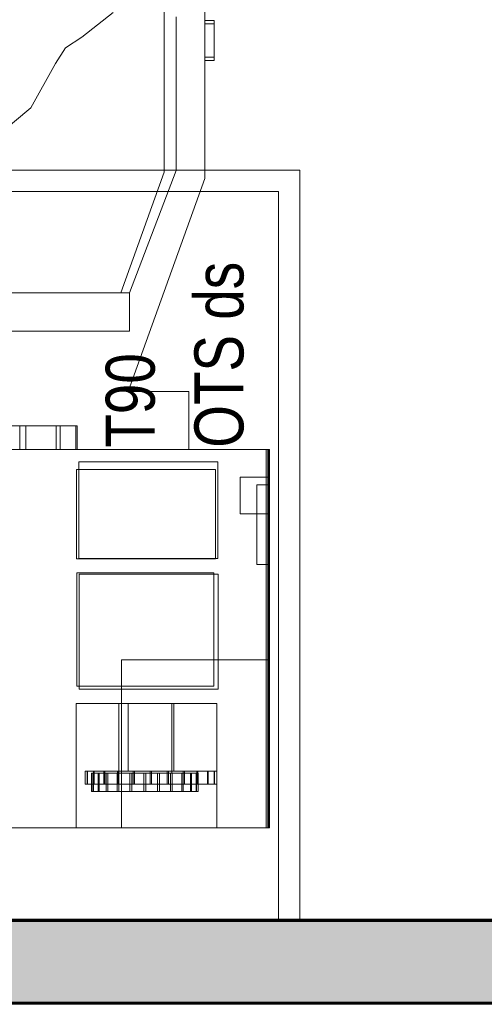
# Model space of a CAD drawing. Header units: metres. Extents: x 1314 to 1415, y -87 to -52.
# Tile 91 of 256: x 1328.44 to 1329.86, y -62.48 to -59.47. Entities that reach past the tile are written whole.
import ezdxf

# ---------------------------------------------------------------- set-up
doc = ezdxf.new("R2010")
doc.units = ezdxf.units.M
doc.header["$PDMODE"] = 65
doc.linetypes.add('AUSGEZOGEN', pattern=[0])
for name, color, linetype, lineweight in [('XR$2$Ansicht', 1, 'AUSGEZOGEN', 50), ('XR$2$Design', 4, 'AUSGEZOGEN', 13), ('XR$2$Möblierung', 4, 'AUSGEZOGEN', 13), ('XR$2$Wand', 1, 'AUSGEZOGEN', 50), ('XR$3$Maßlinie 1_50', 7, 'AUSGEZOGEN', 25), ('XR$3$Text 1_50', 3, 'AUSGEZOGEN', 18), ('XR$4$Muster', 4, 'AUSGEZOGEN', 13)]:
    doc.layers.add(name, color=color, linetype=linetype, lineweight=lineweight)
doc.styles.add('ARIAL', font='arial.ttf')
doc.dimstyles.new('DIMSTYLE_14', dxfattribs={"dimtxt": 0.175, "dimasz": 0.15, "dimexe": 0, "dimexo": 0, "dimgap": 0.0875, "dimtad": 2, "dimrnd": 0.005, "dimzin": 4, "dimdsep": 46, "dimtxsty": 'ARIAL', "dimblk1": 'ALL_ML_KREIS', "dimblk2": 'ALL_ML_KREIS', "dimsah": 1, "dimcen": 0, "dimclrd": 3, "dimclre": 3, "dimclrt": 3, "dimadec": 0, "dimazin": 0, "dimtfac": 1, "dimtdec": 0, "dimtix": 1, "dimtmove": 2, "dimatfit": 3, "dimfxl": 0, "dimtzin": 0, "dimlwd": 0, "dimlwe": 25, "dimarcsym": 0})
doc.dimstyles.new('DIMSTYLE_5', dxfattribs={"dimtxt": 0.125, "dimasz": 0.15, "dimexe": 0, "dimexo": 0, "dimgap": 0.0625, "dimtad": 2, "dimrnd": 0.005, "dimzin": 4, "dimdsep": 46, "dimtxsty": 'ARIAL', "dimblk1": 'ALL_ML_KREIS', "dimblk2": 'ALL_ML_KREIS', "dimsah": 1, "dimcen": 0, "dimclrd": 3, "dimclre": 3, "dimclrt": 3, "dimadec": 0, "dimazin": 0, "dimtfac": 1, "dimtdec": 0, "dimtix": 1, "dimtmove": 2, "dimatfit": 3, "dimfxl": 0, "dimtzin": 0, "dimlwd": 0, "dimlwe": 25, "dimarcsym": 0})
doc.dimstyles.new('DIMSTYLE_9', dxfattribs={"dimtxt": 0.125, "dimasz": 0.15, "dimexe": 0, "dimexo": 0, "dimgap": 0.0625, "dimtad": 2, "dimrnd": 0.005, "dimzin": 4, "dimdsep": 46, "dimtxsty": 'ARIAL', "dimblk1": 'ALL_ML_KREIS', "dimblk2": 'ALL_ML_KREIS', "dimsah": 1, "dimcen": 0, "dimclrd": 3, "dimclre": 3, "dimclrt": 3, "dimadec": 0, "dimazin": 0, "dimtfac": 1, "dimtdec": 0, "dimtix": 1, "dimtmove": 2, "dimatfit": 3, "dimfxl": 0, "dimtzin": 0, "dimlwd": 0, "dimlwe": 25, "dimarcsym": 0})

# ---------------------------------------------------------------- blocks, each defined once
blk = doc.blocks.new('COMPLEXOBJECT_1')
at = {"layer": 'XR$2$Möblierung', "color": 52, "linetype": 'AUSGEZOGEN', "lineweight": 13, "transparency": 33554687}
for p, q in [((1328.8774, -59.4369), (1328.8774, -59.9406)), ((1329.0013, -59.4298), (1329.0013, -59.9606)), ((1328.625, -59.5283), (1328.7216, -59.4527)), ((1328.9135, -59.4664), (1328.9135, -59.9357)), ((1329.0013, -59.5894), (1329.0013, -59.4776)), ((1329.0304, -59.4776), (1329.0013, -59.4776)), ((1329.0304, -59.5894), (1329.0304, -59.4776)), ((1329.0013, -59.4873), (1329.0013, -59.5991)), ((1329.0013, -59.4873), (1329.0304, -59.4873)), ((1329.0304, -59.4873), (1329.0304, -59.5991)), ((1328.5758, -59.5609), (1328.625, -59.5283)), ((1328.5454, -59.6087), (1328.5758, -59.5609)), ((1329.0013, -59.5894), (1329.0304, -59.5894)), ((1329.0013, -59.5991), (1329.0304, -59.5991)), ((1328.4696, -59.744), (1328.5454, -59.6087)), ((1328.3362, -59.8553), (1328.4696, -59.744)), ((1328.8774, -59.9406), (1328.745, -60.3094)), ((1329.0013, -59.9606), (1328.7672, -60.6113)), ((1328.9135, -59.9357), (1328.7711, -60.3094)), ((1328.0732, -60.3094), (1328.7711, -60.3094)), ((1328.745, -60.3094), (1328.2872, -60.3094)), ((1328.7711, -60.3094), (1328.745, -60.3094)), ((1328.7711, -60.3094), (1328.7711, -60.4268)), ((1328.7711, -60.4268), (1327.3807, -60.4268)), ((1328.7672, -60.6113), (1328.952, -60.6113)), ((1328.952, -60.6113), (1328.952, -60.7889)), ((1328.2803, -60.7163), (1328.4358, -60.7163)), ((1328.4546, -60.7163), (1328.3048, -60.7163)), ((1328.4358, -60.7889), (1328.4358, -60.7163)), ((1328.4358, -60.7163), (1328.5472, -60.7163)), ((1328.4546, -60.7889), (1328.4546, -60.7163)), ((1328.559, -60.7163), (1328.4546, -60.7163)), ((1328.5472, -60.7889), (1328.5472, -60.7163)), ((1328.5472, -60.7163), (1328.607, -60.7163)), ((1328.559, -60.7889), (1328.559, -60.7163)), ((1328.611, -60.7163), (1328.559, -60.7163)), ((1328.607, -60.7889), (1328.607, -60.7163)), ((1328.607, -60.7163), (1328.611, -60.7163)), ((1328.611, -60.7889), (1328.611, -60.7163)), ((1324.4309, -60.7889), (1328.5905, -60.7889)), ((1328.952, -60.7889), (1327.5306, -60.7889)), ((1328.4358, -60.7889), (1328.2803, -60.7889)), ((1328.3048, -60.7889), (1328.4546, -60.7889)), ((1328.5472, -60.7889), (1328.4358, -60.7889)), ((1328.4546, -60.7889), (1328.559, -60.7889)), ((1328.607, -60.7889), (1328.5472, -60.7889)), ((1328.559, -60.7889), (1328.611, -60.7889)), ((1328.5905, -60.7889), (1329.066, -60.7889)), ((1329.0594, -60.7889), (1328.5905, -60.7889)), ((1328.5905, -60.7889), (1328.952, -60.7889)), ((1328.611, -60.7889), (1328.607, -60.7889)), ((1328.952, -60.7889), (1329.0594, -60.7889)), ((1329.0777, -60.7889), (1329.0594, -60.7889)), ((1329.066, -60.7889), (1329.0834, -60.7889)), ((1329.0956, -60.7889), (1329.0777, -60.7889)), ((1329.0834, -60.7889), (1329.1004, -60.7889)), ((1329.1129, -60.7889), (1329.0956, -60.7889)), ((1329.1004, -60.7889), (1329.1169, -60.7889)), ((1329.1292, -60.7889), (1329.1129, -60.7889)), ((1329.1169, -60.7889), (1329.1325, -60.7889)), ((1329.1444, -60.7889), (1329.1292, -60.7889)), ((1329.1325, -60.7889), (1329.147, -60.7889)), ((1329.1582, -60.7889), (1329.1444, -60.7889)), ((1329.147, -60.7889), (1329.1601, -60.7889)), ((1329.1702, -60.7889), (1329.1582, -60.7889)), ((1329.1601, -60.7889), (1329.1716, -60.7889)), ((1329.1803, -60.7889), (1329.1702, -60.7889)), ((1329.1716, -60.7889), (1329.1812, -60.7889)), ((1329.1884, -60.7889), (1329.1803, -60.7889)), ((1329.1812, -60.7889), (1329.1889, -60.7889)), ((1329.1884, -61.9457), (1329.1884, -60.7889)), ((1329.1943, -60.7889), (1329.1884, -60.7889)), ((1329.1889, -61.9457), (1329.1889, -60.7889)), ((1329.1889, -60.7889), (1329.1945, -60.7889)), ((1329.1943, -61.9457), (1329.1943, -60.7889)), ((1329.1979, -60.7889), (1329.1943, -60.7889)), ((1329.1945, -61.9457), (1329.1945, -60.7889)), ((1329.1945, -60.7889), (1329.1979, -60.7889)), ((1329.1979, -61.9457), (1329.1979, -60.7889)), ((1329.1991, -60.7889), (1329.1979, -60.7889)), ((1329.1979, -61.9457), (1329.1979, -60.7889)), ((1329.1979, -60.7889), (1329.1991, -60.7889)), ((1329.1991, -61.9457), (1329.1991, -60.7889)), ((1328.6168, -60.8263), (1328.6168, -61.1224)), ((1329.0415, -60.8263), (1328.6168, -60.8263)), ((1329.0415, -61.1224), (1329.0415, -60.8263)), ((1328.6088, -61.1235), (1328.6088, -60.8497)), ((1328.6088, -60.8497), (1329.0335, -60.8497)), ((1329.0335, -60.8497), (1329.0335, -61.1235)), ((1329.1991, -60.8733), (1329.1096, -60.8733)), ((1329.1096, -60.8733), (1329.1096, -60.985)), ((1329.1991, -60.985), (1329.1991, -60.8733)), ((1329.1991, -60.8963), (1329.1599, -60.8963)), ((1329.1599, -61.1404), (1329.1599, -60.8963)), ((1329.1991, -61.1404), (1329.1991, -60.8963)), ((1329.1991, -60.985), (1329.1096, -60.985)), ((1329.1992, -61.0067), (1329.1992, -61.1475)), ((1329.1992, -61.037), (1329.1992, -61.0067)), ((1329.1992, -61.0368), (1329.1992, -61.0067)), ((1329.1992, -61.0067), (1329.1992, -61.0926)), ((1329.1992, -61.0067), (1329.1992, -61.0906)), ((1329.1992, -61.0076), (1329.1992, -61.0067)), ((1329.1992, -61.0067), (1329.1992, -61.0854)), ((1329.1992, -61.0067), (1329.1992, -61.0856)), ((1329.1992, -61.0067), (1329.1992, -61.056)), ((1329.1992, -61.0102), (1329.1992, -61.0076)), ((1329.1992, -61.0151), (1329.1992, -61.0102)), ((1329.1992, -61.023), (1329.1992, -61.0151)), ((1329.1992, -61.0334), (1329.1992, -61.023)), ((1329.1992, -61.0458), (1329.1992, -61.0334)), ((1329.1992, -61.0638), (1329.1992, -61.0352)), ((1329.1992, -61.0352), (1329.1992, -61.0361)), ((1329.1992, -61.0361), (1329.1992, -61.0388)), ((1329.1992, -61.0592), (1329.1992, -61.0368)), ((1329.1992, -61.0616), (1329.1992, -61.037)), ((1329.1992, -61.0388), (1329.1992, -61.0432)), ((1329.1992, -61.0432), (1329.1992, -61.0493)), ((1329.1992, -61.0567), (1329.1992, -61.0458)), ((1329.1992, -61.0493), (1329.1992, -61.0536)), ((1329.1992, -61.0536), (1329.1992, -61.0574)), ((1329.1992, -61.066), (1329.1992, -61.0567)), ((1329.1992, -61.0574), (1329.1992, -61.0603)), ((1329.1992, -61.1475), (1329.1992, -61.0589)), ((1329.1992, -61.0879), (1329.1992, -61.0592)), ((1329.1992, -61.0603), (1329.1992, -61.0619)), ((1329.1992, -61.09), (1329.1992, -61.0616)), ((1329.1992, -61.0619), (1329.1992, -61.0638)), ((1329.1992, -61.0737), (1329.1992, -61.066)), ((1329.1992, -61.0798), (1329.1992, -61.0737)), ((1329.1992, -61.0829), (1329.1992, -61.0798)), ((1329.1992, -61.0854), (1329.1992, -61.0829)), ((1329.1992, -61.0906), (1329.1992, -61.0854)), ((1329.1992, -61.1156), (1329.1992, -61.0879)), ((1329.1992, -61.1475), (1329.1992, -61.09)), ((1329.1992, -61.1475), (1329.1992, -61.0904)), ((1329.1992, -61.0904), (1329.1992, -61.0912)), ((1329.1992, -61.0906), (1329.1992, -61.1018)), ((1329.1992, -61.1027), (1329.1992, -61.0906)), ((1329.1992, -61.098), (1329.1992, -61.0906)), ((1329.1992, -61.1475), (1329.1992, -61.0906)), ((1329.1992, -61.0912), (1329.1992, -61.0937)), ((1329.1992, -61.0926), (1329.1992, -61.103)), ((1329.1992, -61.1029), (1329.1992, -61.0926)), ((1329.1992, -61.0937), (1329.1992, -61.0976)), ((1329.1992, -61.0976), (1329.1992, -61.1045)), ((1329.1992, -61.1067), (1329.1992, -61.098)), ((1329.1992, -61.1018), (1329.1992, -61.1144)), ((1329.1992, -61.1142), (1329.1992, -61.1027)), ((1329.1992, -61.1106), (1329.1992, -61.1029)), ((1329.1992, -61.103), (1329.1992, -61.1107)), ((1329.1992, -61.1045), (1329.1992, -61.1475)), ((1329.0335, -61.1235), (1328.6088, -61.1235)), ((1328.6168, -61.1224), (1329.0415, -61.1224)), ((1329.1992, -61.1475), (1329.1992, -61.1067)), ((1329.1992, -61.1155), (1329.1992, -61.1106)), ((1329.1992, -61.1107), (1329.1992, -61.1155)), ((1329.1992, -61.1246), (1329.1992, -61.1142)), ((1329.1992, -61.1144), (1329.1992, -61.1227)), ((1329.1992, -61.1155), (1329.1992, -61.1171)), ((1329.1992, -61.1171), (1329.1992, -61.1155)), ((1329.1992, -61.1475), (1329.1992, -61.1156)), ((1329.1992, -61.1227), (1329.1992, -61.1306)), ((1329.1992, -61.1336), (1329.1992, -61.1246)), ((1329.1992, -61.1306), (1329.1992, -61.1376)), ((1329.1992, -61.1406), (1329.1992, -61.1336)), ((1328.6099, -61.5124), (1328.6099, -61.1659)), ((1328.6099, -61.1659), (1329.029, -61.1659)), ((1329.029, -61.1659), (1329.029, -61.5124)), ((1329.1991, -61.1404), (1329.1599, -61.1404)), ((1329.1992, -61.1376), (1329.1992, -61.1428)), ((1329.1992, -61.1452), (1329.1992, -61.1406)), ((1329.1992, -61.1428), (1329.1992, -61.1464)), ((1329.1992, -61.1488), (1329.1992, -61.1452)), ((1329.1992, -61.1464), (1329.1992, -61.1485)), ((1329.1992, -61.1485), (1329.1992, -61.1499)), ((1329.1992, -61.1499), (1329.1992, -61.1488)), ((1328.6174, -61.1699), (1328.6174, -61.5219)), ((1329.042, -61.1699), (1328.6174, -61.1699)), ((1329.042, -61.5219), (1329.042, -61.1699)), ((1329.1992, -61.2159), (1329.1992, -61.2152)), ((1329.1992, -61.2152), (1329.1992, -61.2159)), ((1329.1992, -61.2156), (1329.1992, -61.2152)), ((1329.1992, -61.2152), (1329.1992, -61.216)), ((1329.1992, -61.2156), (1329.1992, -61.2152)), ((1329.1992, -61.2152), (1329.1992, -61.2159)), ((1329.1992, -61.2166), (1329.1992, -61.2156)), ((1329.1992, -61.2167), (1329.1992, -61.2156)), ((1329.1992, -61.2178), (1329.1992, -61.2159)), ((1329.1992, -61.2159), (1329.1992, -61.2178)), ((1329.1992, -61.2159), (1329.1992, -61.2178)), ((1329.1992, -61.216), (1329.1992, -61.2182)), ((1329.1992, -61.217), (1329.1992, -61.2165)), ((1329.1992, -61.2165), (1329.1992, -61.2923)), ((1329.1992, -61.2165), (1329.1992, -61.2352)), ((1329.1992, -61.2451), (1329.1992, -61.2165)), ((1329.1992, -61.2165), (1329.1992, -61.2452)), ((1329.1992, -61.2183), (1329.1992, -61.2166)), ((1329.1992, -61.2185), (1329.1992, -61.2167)), ((1329.1992, -61.2184), (1329.1992, -61.217)), ((1329.1992, -61.221), (1329.1992, -61.2178)), ((1329.1992, -61.2178), (1329.1992, -61.2211)), ((1329.1992, -61.2178), (1329.1992, -61.2209)), ((1329.1992, -61.2182), (1329.1992, -61.2217)), ((1329.1992, -61.2206), (1329.1992, -61.2183)), ((1329.1992, -61.2211), (1329.1992, -61.2184)), ((1329.1992, -61.221), (1329.1992, -61.2185)), ((1329.1992, -61.2237), (1329.1992, -61.2206)), ((1329.1992, -61.2209), (1329.1992, -61.2253)), ((1329.1992, -61.2254), (1329.1992, -61.221)), ((1329.1992, -61.2243), (1329.1992, -61.221)), ((1329.1992, -61.2253), (1329.1992, -61.2211)), ((1329.1992, -61.2211), (1329.1992, -61.2256)), ((1329.1992, -61.2217), (1329.1992, -61.2264)), ((1329.1992, -61.2276), (1329.1992, -61.2237)), ((1329.1992, -61.2284), (1329.1992, -61.2243)), ((1329.1992, -61.2309), (1329.1992, -61.2253)), ((1329.1992, -61.2253), (1329.1992, -61.2309)), ((1329.1992, -61.231), (1329.1992, -61.2254)), ((1329.1992, -61.2256), (1329.1992, -61.2313)), ((1329.1992, -61.2264), (1329.1992, -61.2317)), ((1329.1992, -61.2323), (1329.1992, -61.2276)), ((1329.1992, -61.2332), (1329.1992, -61.2284)), ((1329.1992, -61.2298), (1329.1992, -61.2294)), ((1329.1992, -61.2294), (1329.1992, -61.2299)), ((1329.1992, -61.2311), (1329.1992, -61.2298)), ((1329.1992, -61.2299), (1329.1992, -61.2317)), ((1329.1992, -61.2376), (1329.1992, -61.2309)), ((1329.1992, -61.2309), (1329.1992, -61.2376)), ((1329.1992, -61.2376), (1329.1992, -61.231)), ((1329.1992, -61.233), (1329.1992, -61.2311)), ((1329.1992, -61.2313), (1329.1992, -61.238)), ((1329.1992, -61.2317), (1329.1992, -61.2347)), ((1329.1992, -61.2317), (1329.1992, -61.2374)), ((1329.1992, -61.2472), (1329.1992, -61.2318)), ((1329.1992, -61.2318), (1329.1992, -61.2323)), ((1329.1992, -61.2323), (1329.1992, -61.2338)), ((1329.1992, -61.2378), (1329.1992, -61.2323)), ((1329.1992, -61.2332), (1329.1992, -61.2328)), ((1329.1992, -61.2328), (1329.1992, -61.2331)), ((1329.1992, -61.2333), (1329.1992, -61.233)), ((1329.1992, -61.233), (1329.1992, -61.2333)), ((1329.1992, -61.2353), (1329.1992, -61.233)), ((1329.1992, -61.2331), (1329.1992, -61.2342)), ((1329.1992, -61.2344), (1329.1992, -61.2332)), ((1329.1992, -61.2388), (1329.1992, -61.2332)), ((1329.1992, -61.2342), (1329.1992, -61.2333)), ((1329.1992, -61.2333), (1329.1992, -61.2342)), ((1329.1992, -61.2338), (1329.1992, -61.2362)), ((1329.1992, -61.2358), (1329.1992, -61.2342)), ((1329.1992, -61.2342), (1329.1992, -61.2358)), ((1329.1992, -61.2342), (1329.1992, -61.236)), ((1329.1992, -61.2364), (1329.1992, -61.2344)), ((1329.1992, -61.2347), (1329.1992, -61.2391)), ((1329.1992, -61.2352), (1329.1992, -61.2923)), ((1329.1992, -61.237), (1329.1992, -61.2353)), ((1329.1992, -61.238), (1329.1992, -61.2358)), ((1329.1992, -61.2358), (1329.1992, -61.2379)), ((1329.1992, -61.236), (1329.1992, -61.2384)), ((1329.1992, -61.2362), (1329.1992, -61.2394)), ((1329.1992, -61.2392), (1329.1992, -61.2364)), ((1329.1992, -61.2386), (1329.1992, -61.237)), ((1329.1992, -61.2374), (1329.1992, -61.2417)), ((1329.1992, -61.2434), (1329.1992, -61.2376)), ((1329.1992, -61.2452), (1329.1992, -61.2376)), ((1329.1992, -61.2376), (1329.1992, -61.2454)), ((1329.1992, -61.2391), (1329.1992, -61.2378)), ((1329.1992, -61.2379), (1329.1992, -61.2407)), ((1329.1992, -61.238), (1329.1992, -61.2457)), ((1329.1992, -61.2409), (1329.1992, -61.238)), ((1329.1992, -61.2384), (1329.1992, -61.2434)), ((1329.1992, -61.24), (1329.1992, -61.2386)), ((1329.1992, -61.2434), (1329.1992, -61.2388)), ((1329.1992, -61.2419), (1329.1992, -61.2392)), ((1329.1992, -61.2394), (1329.1992, -61.2418)), ((1329.1992, -61.2413), (1329.1992, -61.24)), ((1329.1992, -61.2407), (1329.1992, -61.2443)), ((1329.1992, -61.2446), (1329.1992, -61.2409)), ((1329.1992, -61.2447), (1329.1992, -61.2413)), ((1329.1992, -61.2417), (1329.1992, -61.2455)), ((1329.1992, -61.2418), (1329.1992, -61.2438)), ((1329.1992, -61.2453), (1329.1992, -61.2419)), ((1329.1992, -61.2485), (1329.1992, -61.2434)), ((1329.1992, -61.2438), (1329.1992, -61.2454)), ((1329.1992, -61.2443), (1329.1992, -61.2486)), ((1329.1992, -61.2492), (1329.1992, -61.2446)), ((1329.1992, -61.248), (1329.1992, -61.2447)), ((1329.1992, -61.2923), (1329.1992, -61.2451)), ((1329.1992, -61.2539), (1329.1992, -61.2452)), ((1329.1992, -61.2541), (1329.1992, -61.2453)), ((1329.1992, -61.2454), (1329.1992, -61.2462)), ((1329.1992, -61.2454), (1329.1992, -61.2542)), ((1329.1992, -61.2455), (1329.1992, -61.249)), ((1329.1992, -61.2457), (1329.1992, -61.2545)), ((1329.1992, -61.2462), (1329.1992, -61.2472)), ((1329.1992, -61.2518), (1329.1992, -61.248)), ((1329.1992, -61.2526), (1329.1992, -61.2485)), ((1329.1992, -61.2486), (1329.1992, -61.2535)), ((1329.1992, -61.249), (1329.1992, -61.252)), ((1329.1992, -61.2546), (1329.1992, -61.2492)), ((1329.1992, -61.2564), (1329.1992, -61.2518)), ((1329.1992, -61.252), (1329.1992, -61.2548)), ((1329.1992, -61.2559), (1329.1992, -61.2526)), ((1329.1992, -61.2535), (1329.1992, -61.2594)), ((1329.1992, -61.2602), (1329.1992, -61.2539)), ((1329.1992, -61.2647), (1329.1992, -61.2541)), ((1329.1992, -61.2542), (1329.1992, -61.261)), ((1329.1992, -61.2545), (1329.1992, -61.2608)), ((1329.1992, -61.2599), (1329.1992, -61.2546)), ((1329.1992, -61.2548), (1329.1992, -61.2572)), ((1329.1992, -61.2575), (1329.1992, -61.2559)), ((1329.1992, -61.2618), (1329.1992, -61.2564)), ((1329.1992, -61.2572), (1329.1992, -61.2594)), ((1329.1992, -61.2589), (1329.1992, -61.2575)), ((1329.1992, -61.2617), (1329.1992, -61.2589)), ((1329.1992, -61.2594), (1329.1992, -61.2643)), ((1329.1992, -61.2594), (1329.1992, -61.2612)), ((1329.1992, -61.2644), (1329.1992, -61.2599)), ((1329.1992, -61.2659), (1329.1992, -61.2602)), ((1329.1992, -61.2608), (1329.1992, -61.2666)), ((1329.1992, -61.261), (1329.1992, -61.2671)), ((1329.1992, -61.2612), (1329.1992, -61.2634)), ((1329.1992, -61.2738), (1329.1992, -61.2612)), ((1329.1992, -61.2612), (1329.1992, -61.2923)), ((1329.1992, -61.2613), (1329.1992, -61.2676)), ((1329.1992, -61.2675), (1329.1992, -61.2613)), ((1329.1992, -61.2923), (1329.1992, -61.2616)), ((1329.1992, -61.2616), (1329.1992, -61.262)), ((1329.1992, -61.2656), (1329.1992, -61.2617)), ((1329.1992, -61.2677), (1329.1992, -61.2618)), ((1329.1992, -61.262), (1329.1992, -61.2633)), ((1329.1992, -61.2633), (1329.1992, -61.2654)), ((1329.1992, -61.2634), (1329.1992, -61.2656)), ((1329.1992, -61.2643), (1329.1992, -61.2682)), ((1329.1992, -61.2682), (1329.1992, -61.2644)), ((1329.1992, -61.2685), (1329.1992, -61.2647)), ((1329.1992, -61.2654), (1329.1992, -61.2692)), ((1329.1992, -61.2704), (1329.1992, -61.2656)), ((1329.1992, -61.2656), (1329.1992, -61.2681)), ((1329.1992, -61.2706), (1329.1992, -61.2658)), ((1329.1992, -61.2658), (1329.1992, -61.2672)), ((1329.1992, -61.2711), (1329.1992, -61.2659)), ((1329.1992, -61.2666), (1329.1992, -61.2719)), ((1329.1992, -61.2671), (1329.1992, -61.2725)), ((1329.1992, -61.2672), (1329.1992, -61.2727)), ((1329.1992, -61.2754), (1329.1992, -61.2675)), ((1329.1992, -61.2676), (1329.1992, -61.2723)), ((1329.1992, -61.2747), (1329.1992, -61.2677)), ((1329.1992, -61.2681), (1329.1992, -61.2709)), ((1329.1992, -61.2682), (1329.1992, -61.2712)), ((1329.1992, -61.2711), (1329.1992, -61.2682)), ((1329.1992, -61.2714), (1329.1992, -61.2685)), ((1329.1992, -61.2692), (1329.1992, -61.2923)), ((1329.1992, -61.2923), (1329.1992, -61.2704)), ((1329.1992, -61.2741), (1329.1992, -61.2706)), ((1329.1992, -61.2709), (1329.1992, -61.2738)), ((1329.1992, -61.2756), (1329.1992, -61.2711)), ((1329.1992, -61.2733), (1329.1992, -61.2711)), ((1329.1992, -61.2712), (1329.1992, -61.2733)), ((1329.1992, -61.2734), (1329.1992, -61.2714)), ((1329.1992, -61.2719), (1329.1992, -61.2766)), ((1329.1992, -61.2723), (1329.1992, -61.2739)), ((1329.1992, -61.2725), (1329.1992, -61.2774)), ((1329.1992, -61.2727), (1329.1992, -61.2777)), ((1329.1992, -61.2733), (1329.1992, -61.2749)), ((1329.1992, -61.2748), (1329.1992, -61.2733)), ((1329.1992, -61.2749), (1329.1992, -61.2734)), ((1329.1992, -61.2738), (1329.1992, -61.2764)), ((1329.1992, -61.2923), (1329.1992, -61.2738)), ((1329.1992, -61.2739), (1329.1992, -61.2751)), ((1329.1992, -61.2761), (1329.1992, -61.2741)), ((1329.1992, -61.2811), (1329.1992, -61.2747)), ((1329.1992, -61.2758), (1329.1992, -61.2748)), ((1329.1992, -61.2749), (1329.1992, -61.2758)), ((1329.1992, -61.2757), (1329.1992, -61.2749)), ((1329.1992, -61.2751), (1329.1992, -61.276)), ((1329.1992, -61.2819), (1329.1992, -61.2754)), ((1329.1992, -61.2797), (1329.1992, -61.2756)), ((1329.1992, -61.276), (1329.1992, -61.2757)), ((1329.1992, -61.2758), (1329.1992, -61.2761)), ((1329.1992, -61.2761), (1329.1992, -61.2758)), ((1329.1992, -61.2776), (1329.1992, -61.2761)), ((1329.1992, -61.2764), (1329.1992, -61.2781)), ((1329.1992, -61.2766), (1329.1992, -61.2807)), ((1329.1992, -61.2774), (1329.1992, -61.2816)), ((1329.1992, -61.2784), (1329.1992, -61.2776)), ((1329.1992, -61.2777), (1329.1992, -61.2822)), ((1329.1992, -61.2781), (1329.1992, -61.2787)), ((1329.1992, -61.2787), (1329.1992, -61.2784)), ((1329.1992, -61.2832), (1329.1992, -61.2797)), ((1329.1992, -61.2807), (1329.1992, -61.2842)), ((1329.1992, -61.2865), (1329.1992, -61.2811)), ((1329.1992, -61.2816), (1329.1992, -61.2851)), ((1329.1992, -61.287), (1329.1992, -61.2819)), ((1329.1992, -61.2822), (1329.1992, -61.2862)), ((1329.1992, -61.2863), (1329.1992, -61.2832)), ((1329.1992, -61.2842), (1329.1992, -61.2872)), ((1329.1992, -61.2851), (1329.1992, -61.2879)), ((1329.1992, -61.2862), (1329.1992, -61.2894)), ((1329.1992, -61.2889), (1329.1992, -61.2863)), ((1329.1992, -61.2904), (1329.1992, -61.2865)), ((1329.1992, -61.2907), (1329.1992, -61.287)), ((1329.1992, -61.2872), (1329.1992, -61.2895)), ((1329.1992, -61.2879), (1329.1992, -61.29)), ((1329.1992, -61.2909), (1329.1992, -61.2889)), ((1329.1992, -61.2894), (1329.1992, -61.2917)), ((1329.1992, -61.2895), (1329.1992, -61.2913)), ((1329.1992, -61.29), (1329.1992, -61.2916)), ((1329.1992, -61.2928), (1329.1992, -61.2904)), ((1329.1992, -61.2929), (1329.1992, -61.2907)), ((1329.1992, -61.2924), (1329.1992, -61.2909)), ((1329.1992, -61.2913), (1329.1992, -61.2926)), ((1329.1992, -61.2916), (1329.1992, -61.2927)), ((1329.1992, -61.2917), (1329.1992, -61.2931)), ((1329.1992, -61.2933), (1329.1992, -61.2924)), ((1329.1992, -61.2926), (1329.1992, -61.2936)), ((1329.1992, -61.2927), (1329.1992, -61.2936)), ((1329.1992, -61.2936), (1329.1992, -61.2928)), ((1329.1992, -61.2936), (1329.1992, -61.2929)), ((1329.1992, -61.2931), (1329.1992, -61.2936)), ((1329.1992, -61.2936), (1329.1992, -61.2933)), ((1328.7464, -61.9457), (1328.7464, -61.4316)), ((1328.7464, -61.4316), (1329.1991, -61.4316)), ((1329.1991, -61.9457), (1329.1991, -61.4316)), ((1329.029, -61.5124), (1328.6099, -61.5124)), ((1328.6174, -61.5219), (1329.042, -61.5219)), ((1329.0385, -61.5657), (1328.6082, -61.5657)), ((1328.6082, -61.5657), (1328.6082, -61.9457)), ((1328.7388, -61.5657), (1328.6082, -61.5657)), ((1328.6082, -61.5657), (1328.7667, -61.5657)), ((1328.7388, -61.778), (1328.7388, -61.5657)), ((1328.7388, -61.5657), (1328.9009, -61.5657)), ((1328.7667, -61.5657), (1328.7667, -61.7724)), ((1328.9064, -61.5657), (1328.7667, -61.5657)), ((1329.0385, -61.5657), (1328.9009, -61.5657)), ((1328.9009, -61.5657), (1328.9009, -61.778)), ((1328.9064, -61.7724), (1328.9064, -61.5657)), ((1328.9064, -61.5657), (1329.0385, -61.5657)), ((1329.0385, -61.9457), (1329.0385, -61.5657)), ((1328.6417, -61.7724), (1328.6354, -61.7724)), ((1328.6354, -61.7724), (1328.6427, -61.7724)), ((1328.6354, -61.7724), (1328.6354, -61.8116)), ((1328.6613, -61.7724), (1328.6417, -61.7724)), ((1328.6417, -61.7724), (1328.6417, -61.8116)), ((1328.6427, -61.7724), (1328.6633, -61.7724)), ((1328.6427, -61.7724), (1328.6427, -61.8116)), ((1328.6609, -61.778), (1328.6546, -61.778)), ((1328.6546, -61.778), (1328.6593, -61.778)), ((1328.6546, -61.778), (1328.6546, -61.8339)), ((1328.6593, -61.778), (1328.6749, -61.778)), ((1328.6593, -61.778), (1328.6593, -61.8339)), ((1328.678, -61.778), (1328.6609, -61.778)), ((1328.6609, -61.778), (1328.6609, -61.8339)), ((1328.6929, -61.7724), (1328.6613, -61.7724)), ((1328.6613, -61.7724), (1328.6613, -61.8116)), ((1328.6633, -61.7724), (1328.6957, -61.7724)), ((1328.6633, -61.7724), (1328.6633, -61.8116)), ((1328.6749, -61.778), (1328.7002, -61.778)), ((1328.6749, -61.778), (1328.6749, -61.8339)), ((1328.7045, -61.778), (1328.678, -61.778)), ((1328.678, -61.778), (1328.678, -61.8339)), ((1328.7342, -61.7724), (1328.6929, -61.7724)), ((1328.6929, -61.7724), (1328.6929, -61.8116)), ((1328.6957, -61.7724), (1328.7376, -61.7724)), ((1328.6957, -61.7724), (1328.6957, -61.8116)), ((1328.7002, -61.778), (1328.7335, -61.778)), ((1328.7002, -61.778), (1328.7002, -61.8339)), ((1328.7388, -61.778), (1328.7045, -61.778)), ((1328.7045, -61.8339), (1328.7045, -61.778)), ((1328.7335, -61.778), (1328.7725, -61.778)), ((1328.7335, -61.778), (1328.7335, -61.8339)), ((1328.7825, -61.7724), (1328.7342, -61.7724)), ((1328.7342, -61.7724), (1328.7342, -61.8116)), ((1328.7376, -61.7724), (1328.7864, -61.7724)), ((1328.7376, -61.7724), (1328.7376, -61.8116)), ((1328.9009, -61.778), (1328.7388, -61.778)), ((1328.7785, -61.778), (1328.7388, -61.778)), ((1328.7388, -61.778), (1328.7388, -61.8339)), ((1328.7667, -61.7724), (1328.9064, -61.7724)), ((1328.7725, -61.778), (1328.8146, -61.778)), ((1328.7725, -61.778), (1328.7725, -61.8339)), ((1328.8208, -61.778), (1328.7785, -61.778)), ((1328.7785, -61.778), (1328.7785, -61.8339)), ((1328.8345, -61.7724), (1328.7825, -61.7724)), ((1328.7825, -61.7724), (1328.7825, -61.8116)), ((1328.7864, -61.7724), (1328.8385, -61.7724)), ((1328.7864, -61.7724), (1328.7864, -61.8116)), ((1328.8146, -61.778), (1328.857, -61.778)), ((1328.8146, -61.778), (1328.8146, -61.8339)), ((1328.8629, -61.778), (1328.8208, -61.778)), ((1328.8208, -61.778), (1328.8208, -61.8339)), ((1328.8867, -61.7724), (1328.8345, -61.7724)), ((1328.8345, -61.7724), (1328.8345, -61.8116)), ((1328.8385, -61.7724), (1328.8905, -61.7724)), ((1328.8385, -61.7724), (1328.8385, -61.8116)), ((1328.857, -61.778), (1328.8966, -61.778)), ((1328.857, -61.778), (1328.857, -61.8339)), ((1328.9019, -61.778), (1328.8629, -61.778)), ((1328.8629, -61.778), (1328.8629, -61.8339)), ((1328.9354, -61.7724), (1328.8867, -61.7724)), ((1328.8867, -61.7724), (1328.8867, -61.8116)), ((1328.8905, -61.7724), (1328.9388, -61.7724)), ((1328.8905, -61.7724), (1328.8905, -61.8116)), ((1328.8966, -61.778), (1328.9309, -61.778)), ((1328.8966, -61.778), (1328.8966, -61.8339)), ((1328.9352, -61.778), (1328.9019, -61.778)), ((1328.9019, -61.778), (1328.9019, -61.8339)), ((1328.9309, -61.778), (1328.9574, -61.778)), ((1328.9309, -61.778), (1328.9309, -61.8339)), ((1328.9605, -61.778), (1328.9352, -61.778)), ((1328.9352, -61.778), (1328.9352, -61.8339)), ((1328.9774, -61.7724), (1328.9354, -61.7724)), ((1328.9354, -61.7724), (1328.9354, -61.8116)), ((1328.9388, -61.7724), (1328.9801, -61.7724)), ((1328.9388, -61.8116), (1328.9388, -61.7724)), ((1328.9574, -61.778), (1328.9745, -61.778)), ((1328.9574, -61.778), (1328.9574, -61.8339)), ((1328.9761, -61.778), (1328.9605, -61.778)), ((1328.9605, -61.778), (1328.9605, -61.8339)), ((1328.9745, -61.778), (1328.9808, -61.778)), ((1328.9745, -61.778), (1328.9745, -61.8339)), ((1328.9808, -61.778), (1328.9761, -61.778)), ((1328.9761, -61.778), (1328.9761, -61.8339)), ((1329.0097, -61.7724), (1328.9774, -61.7724)), ((1328.9774, -61.7724), (1328.9774, -61.8116)), ((1328.9801, -61.7724), (1329.0117, -61.7724)), ((1328.9801, -61.7724), (1328.9801, -61.8116)), ((1328.9808, -61.778), (1328.9808, -61.8339)), ((1329.0303, -61.7724), (1329.0097, -61.7724)), ((1329.0097, -61.7724), (1329.0097, -61.8116)), ((1329.0117, -61.7724), (1329.0313, -61.7724)), ((1329.0117, -61.7724), (1329.0117, -61.8116)), ((1329.0377, -61.7724), (1329.0303, -61.7724)), ((1329.0303, -61.7724), (1329.0303, -61.8116)), ((1329.0313, -61.7724), (1329.0377, -61.7724)), ((1329.0313, -61.7724), (1329.0313, -61.8116)), ((1329.0377, -61.7724), (1329.0377, -61.8116)), ((1328.6354, -61.8116), (1328.6427, -61.8116)), ((1328.6417, -61.8116), (1328.6354, -61.8116)), ((1328.6613, -61.8116), (1328.6417, -61.8116)), ((1328.6427, -61.8116), (1328.6633, -61.8116)), ((1328.6929, -61.8116), (1328.6613, -61.8116)), ((1328.6633, -61.8116), (1328.6957, -61.8116)), ((1328.7342, -61.8116), (1328.6929, -61.8116)), ((1328.6957, -61.8116), (1328.7376, -61.8116)), ((1328.7825, -61.8116), (1328.7342, -61.8116)), ((1328.7376, -61.8116), (1328.7864, -61.8116)), ((1328.8345, -61.8116), (1328.7825, -61.8116)), ((1328.7864, -61.8116), (1328.8385, -61.8116)), ((1328.8867, -61.8116), (1328.8345, -61.8116)), ((1328.8385, -61.8116), (1328.8905, -61.8116)), ((1328.9354, -61.8116), (1328.8867, -61.8116)), ((1328.8905, -61.8116), (1328.9388, -61.8116)), ((1328.9774, -61.8116), (1328.9354, -61.8116)), ((1328.9388, -61.8116), (1328.9801, -61.8116)), ((1329.0097, -61.8116), (1328.9774, -61.8116)), ((1328.9801, -61.8116), (1329.0117, -61.8116)), ((1329.0303, -61.8116), (1329.0097, -61.8116)), ((1329.0117, -61.8116), (1329.0313, -61.8116)), ((1329.0377, -61.8116), (1329.0303, -61.8116)), ((1329.0313, -61.8116), (1329.0377, -61.8116)), ((1328.6546, -61.8339), (1328.6593, -61.8339)), ((1328.6609, -61.8339), (1328.6546, -61.8339)), ((1328.6593, -61.8339), (1328.6749, -61.8339)), ((1328.678, -61.8339), (1328.6609, -61.8339)), ((1328.6749, -61.8339), (1328.7002, -61.8339)), ((1328.7045, -61.8339), (1328.678, -61.8339)), ((1328.7002, -61.8339), (1328.7335, -61.8339)), ((1328.7388, -61.8339), (1328.7045, -61.8339)), ((1328.7335, -61.8339), (1328.7725, -61.8339)), ((1328.7785, -61.8339), (1328.7388, -61.8339)), ((1328.7725, -61.8339), (1328.8146, -61.8339)), ((1328.8208, -61.8339), (1328.7785, -61.8339)), ((1328.8146, -61.8339), (1328.857, -61.8339)), ((1328.8629, -61.8339), (1328.8208, -61.8339)), ((1328.857, -61.8339), (1328.8966, -61.8339)), ((1328.9019, -61.8339), (1328.8629, -61.8339)), ((1328.8966, -61.8339), (1328.9309, -61.8339)), ((1328.9352, -61.8339), (1328.9019, -61.8339)), ((1328.9309, -61.8339), (1328.9574, -61.8339)), ((1328.9605, -61.8339), (1328.9352, -61.8339)), ((1328.9574, -61.8339), (1328.9745, -61.8339)), ((1328.9761, -61.8339), (1328.9605, -61.8339)), ((1328.9745, -61.8339), (1328.9808, -61.8339)), ((1328.9808, -61.8339), (1328.9761, -61.8339)), ((1328.0177, -61.9457), (1328.5317, -61.9457)), ((1328.5317, -61.9457), (1328.5905, -61.9457)), ((1328.5905, -61.9457), (1328.6082, -61.9457)), ((1328.6082, -61.9457), (1329.0385, -61.9457)), ((1329.1991, -61.9457), (1328.7464, -61.9457)), ((1329.0385, -61.9457), (1329.066, -61.9457)), ((1329.0594, -61.9457), (1329.0385, -61.9457)), ((1329.0777, -61.9457), (1329.0594, -61.9457)), ((1329.066, -61.9457), (1329.0834, -61.9457)), ((1329.0956, -61.9457), (1329.0777, -61.9457)), ((1329.0834, -61.9457), (1329.1004, -61.9457)), ((1329.1129, -61.9457), (1329.0956, -61.9457)), ((1329.1004, -61.9457), (1329.1169, -61.9457)), ((1329.1292, -61.9457), (1329.1129, -61.9457)), ((1329.1169, -61.9457), (1329.1325, -61.9457)), ((1329.1444, -61.9457), (1329.1292, -61.9457)), ((1329.1325, -61.9457), (1329.147, -61.9457)), ((1329.1582, -61.9457), (1329.1444, -61.9457)), ((1329.147, -61.9457), (1329.1601, -61.9457)), ((1329.1702, -61.9457), (1329.1582, -61.9457)), ((1329.1601, -61.9457), (1329.1716, -61.9457)), ((1329.1803, -61.9457), (1329.1702, -61.9457)), ((1329.1716, -61.9457), (1329.1812, -61.9457)), ((1329.1884, -61.9457), (1329.1803, -61.9457)), ((1329.1812, -61.9457), (1329.1889, -61.9457)), ((1329.1943, -61.9457), (1329.1884, -61.9457)), ((1329.1889, -61.9457), (1329.1945, -61.9457)), ((1329.1979, -61.9457), (1329.1943, -61.9457)), ((1329.1945, -61.9457), (1329.1979, -61.9457)), ((1329.1979, -61.9457), (1329.1991, -61.9457)), ((1329.1991, -61.9457), (1329.1979, -61.9457))]:
    blk.add_line(p, q, dxfattribs=at)
blk = doc.blocks.new('MUSTERELEMENT_41')
at = {"layer": 'XR$2$Design', "color": 4, "linetype": 'AUSGEZOGEN', "lineweight": 13, "transparency": 33554687}
for p, q in [((1328.3691, -62.4797), (1328.4491, -62.4797)), ((1328.3691, -62.4847), (1328.4491, -62.4847)), ((1328.4491, -62.4797), (1328.5291, -62.4797)), ((1328.4491, -62.4797), (1328.4491, -62.4847)), ((1328.4491, -62.4797), (1328.4491, -62.4847)), ((1328.4491, -62.4807), (1328.4891, -62.4807)), ((1328.4491, -62.4817), (1328.4891, -62.4817)), ((1328.4491, -62.4827), (1328.4891, -62.4827)), ((1328.4491, -62.4837), (1328.4891, -62.4837)), ((1328.4491, -62.4847), (1328.5291, -62.4847)), ((1328.4891, -62.4797), (1328.4891, -62.4847)), ((1328.5291, -62.4797), (1328.609, -62.4797)), ((1328.5291, -62.4797), (1328.5291, -62.4847)), ((1328.5291, -62.4797), (1328.5291, -62.4847)), ((1328.5291, -62.4807), (1328.5691, -62.4807)), ((1328.5291, -62.4817), (1328.5691, -62.4817)), ((1328.5291, -62.4827), (1328.5691, -62.4827)), ((1328.5291, -62.4837), (1328.5691, -62.4837)), ((1328.5291, -62.4847), (1328.609, -62.4847)), ((1328.5691, -62.4797), (1328.5691, -62.4847)), ((1328.609, -62.4797), (1328.689, -62.4797)), ((1328.609, -62.4797), (1328.609, -62.4847)), ((1328.609, -62.4797), (1328.609, -62.4847)), ((1328.609, -62.4807), (1328.649, -62.4807)), ((1328.609, -62.4817), (1328.649, -62.4817)), ((1328.609, -62.4827), (1328.649, -62.4827)), ((1328.609, -62.4837), (1328.649, -62.4837)), ((1328.609, -62.4847), (1328.689, -62.4847)), ((1328.649, -62.4797), (1328.649, -62.4847)), ((1328.689, -62.4797), (1328.769, -62.4797)), ((1328.689, -62.4797), (1328.689, -62.4847)), ((1328.689, -62.4797), (1328.689, -62.4847)), ((1328.689, -62.4807), (1328.729, -62.4807)), ((1328.689, -62.4817), (1328.729, -62.4817)), ((1328.689, -62.4827), (1328.729, -62.4827)), ((1328.689, -62.4837), (1328.729, -62.4837)), ((1328.689, -62.4847), (1328.769, -62.4847)), ((1328.729, -62.4797), (1328.729, -62.4847)), ((1328.769, -62.4797), (1328.849, -62.4797)), ((1328.769, -62.4797), (1328.769, -62.4847)), ((1328.769, -62.4797), (1328.769, -62.4847)), ((1328.769, -62.4807), (1328.809, -62.4807)), ((1328.769, -62.4817), (1328.809, -62.4817)), ((1328.769, -62.4827), (1328.809, -62.4827)), ((1328.769, -62.4837), (1328.809, -62.4837)), ((1328.769, -62.4847), (1328.849, -62.4847)), ((1328.809, -62.4797), (1328.809, -62.4847)), ((1328.849, -62.4797), (1328.929, -62.4797)), ((1328.849, -62.4797), (1328.849, -62.4847)), ((1328.849, -62.4797), (1328.849, -62.4847)), ((1328.849, -62.4807), (1328.889, -62.4807)), ((1328.849, -62.4817), (1328.889, -62.4817)), ((1328.849, -62.4827), (1328.889, -62.4827)), ((1328.849, -62.4837), (1328.889, -62.4837)), ((1328.849, -62.4847), (1328.929, -62.4847)), ((1328.889, -62.4797), (1328.889, -62.4847)), ((1328.929, -62.4797), (1329.0089, -62.4797)), ((1328.929, -62.4797), (1328.929, -62.4847)), ((1328.929, -62.4797), (1328.929, -62.4847)), ((1328.929, -62.4807), (1328.9689, -62.4807)), ((1328.929, -62.4817), (1328.9689, -62.4817)), ((1328.929, -62.4827), (1328.9689, -62.4827)), ((1328.929, -62.4837), (1328.9689, -62.4837)), ((1328.929, -62.4847), (1329.0089, -62.4847)), ((1328.9689, -62.4797), (1328.9689, -62.4847)), ((1329.0089, -62.4797), (1329.0889, -62.4797)), ((1329.0089, -62.4797), (1329.0089, -62.4847)), ((1329.0089, -62.4797), (1329.0089, -62.4847)), ((1329.0089, -62.4807), (1329.0489, -62.4807)), ((1329.0089, -62.4817), (1329.0489, -62.4817)), ((1329.0089, -62.4827), (1329.0489, -62.4827)), ((1329.0089, -62.4837), (1329.0489, -62.4837)), ((1329.0089, -62.4847), (1329.0889, -62.4847)), ((1329.0489, -62.4797), (1329.0489, -62.4847)), ((1329.0889, -62.4797), (1329.1689, -62.4797)), ((1329.0889, -62.4797), (1329.0889, -62.4847)), ((1329.0889, -62.4797), (1329.0889, -62.4847)), ((1329.0889, -62.4807), (1329.1289, -62.4807)), ((1329.0889, -62.4817), (1329.1289, -62.4817)), ((1329.0889, -62.4827), (1329.1289, -62.4827)), ((1329.0889, -62.4837), (1329.1289, -62.4837)), ((1329.0889, -62.4847), (1329.1689, -62.4847)), ((1329.1289, -62.4797), (1329.1289, -62.4847)), ((1329.1689, -62.4797), (1329.2489, -62.4797)), ((1329.1689, -62.4797), (1329.1689, -62.4847)), ((1329.1689, -62.4797), (1329.1689, -62.4847)), ((1329.1689, -62.4807), (1329.2089, -62.4807)), ((1329.1689, -62.4817), (1329.2089, -62.4817)), ((1329.1689, -62.4827), (1329.2089, -62.4827)), ((1329.1689, -62.4837), (1329.2089, -62.4837)), ((1329.1689, -62.4847), (1329.2489, -62.4847)), ((1329.2089, -62.4797), (1329.2089, -62.4847)), ((1329.2489, -62.4797), (1329.3289, -62.4797)), ((1329.2489, -62.4797), (1329.2489, -62.4847)), ((1329.2489, -62.4797), (1329.2489, -62.4847)), ((1329.2489, -62.4807), (1329.2889, -62.4807)), ((1329.2489, -62.4817), (1329.2889, -62.4817)), ((1329.2489, -62.4827), (1329.2889, -62.4827)), ((1329.2489, -62.4837), (1329.2889, -62.4837)), ((1329.2489, -62.4847), (1329.3289, -62.4847)), ((1329.2889, -62.4797), (1329.2889, -62.4847)), ((1329.3289, -62.4797), (1329.4088, -62.4797)), ((1329.3289, -62.4797), (1329.3289, -62.4847)), ((1329.3289, -62.4797), (1329.3289, -62.4847)), ((1329.3289, -62.4807), (1329.3688, -62.4807)), ((1329.3289, -62.4817), (1329.3688, -62.4817)), ((1329.3289, -62.4827), (1329.3688, -62.4827)), ((1329.3289, -62.4837), (1329.3688, -62.4837)), ((1329.3289, -62.4847), (1329.4088, -62.4847)), ((1329.3688, -62.4797), (1329.3688, -62.4847)), ((1329.4088, -62.4797), (1329.4888, -62.4797)), ((1329.4088, -62.4797), (1329.4088, -62.4847)), ((1329.4088, -62.4797), (1329.4088, -62.4847)), ((1329.4088, -62.4807), (1329.4488, -62.4807)), ((1329.4088, -62.4817), (1329.4488, -62.4817)), ((1329.4088, -62.4827), (1329.4488, -62.4827)), ((1329.4088, -62.4837), (1329.4488, -62.4837)), ((1329.4088, -62.4847), (1329.4888, -62.4847)), ((1329.4488, -62.4797), (1329.4488, -62.4847)), ((1329.4888, -62.4797), (1329.5688, -62.4797)), ((1329.4888, -62.4797), (1329.4888, -62.4847)), ((1329.4888, -62.4797), (1329.4888, -62.4847)), ((1329.4888, -62.4807), (1329.5288, -62.4807)), ((1329.4888, -62.4817), (1329.5288, -62.4817)), ((1329.4888, -62.4827), (1329.5288, -62.4827)), ((1329.4888, -62.4837), (1329.5288, -62.4837)), ((1329.4888, -62.4847), (1329.5688, -62.4847)), ((1329.5288, -62.4797), (1329.5288, -62.4847)), ((1329.5688, -62.4797), (1329.6488, -62.4797)), ((1329.5688, -62.4797), (1329.5688, -62.4847)), ((1329.5688, -62.4797), (1329.5688, -62.4847)), ((1329.5688, -62.4807), (1329.6088, -62.4807)), ((1329.5688, -62.4817), (1329.6088, -62.4817)), ((1329.5688, -62.4827), (1329.6088, -62.4827)), ((1329.5688, -62.4837), (1329.6088, -62.4837)), ((1329.5688, -62.4847), (1329.6488, -62.4847)), ((1329.6088, -62.4797), (1329.6088, -62.4847)), ((1329.6488, -62.4797), (1329.7287, -62.4797)), ((1329.6488, -62.4797), (1329.6488, -62.4847)), ((1329.6488, -62.4797), (1329.6488, -62.4847)), ((1329.6488, -62.4807), (1329.6888, -62.4807)), ((1329.6488, -62.4817), (1329.6888, -62.4817)), ((1329.6488, -62.4827), (1329.6888, -62.4827)), ((1329.6488, -62.4837), (1329.6888, -62.4837)), ((1329.6488, -62.4847), (1329.7287, -62.4847)), ((1329.6888, -62.4797), (1329.6888, -62.4847)), ((1329.7287, -62.4797), (1329.8087, -62.4797)), ((1329.7287, -62.4797), (1329.7287, -62.4847)), ((1329.7287, -62.4797), (1329.7287, -62.4847)), ((1329.7287, -62.4807), (1329.7687, -62.4807)), ((1329.7287, -62.4817), (1329.7687, -62.4817)), ((1329.7287, -62.4827), (1329.7687, -62.4827)), ((1329.7287, -62.4837), (1329.7687, -62.4837)), ((1329.7287, -62.4847), (1329.8087, -62.4847)), ((1329.7687, -62.4797), (1329.7687, -62.4847)), ((1329.8087, -62.4797), (1329.8887, -62.4797)), ((1329.8087, -62.4797), (1329.8087, -62.4847)), ((1329.8087, -62.4797), (1329.8087, -62.4847)), ((1329.8087, -62.4807), (1329.8487, -62.4807)), ((1329.8087, -62.4817), (1329.8487, -62.4817)), ((1329.8087, -62.4827), (1329.8487, -62.4827)), ((1329.8087, -62.4837), (1329.8487, -62.4837)), ((1329.8087, -62.4847), (1329.8887, -62.4847)), ((1329.8487, -62.4797), (1329.8487, -62.4847))]:
    blk.add_line(p, q, dxfattribs=at)
blk = doc.blocks.new('ALL_ML_KREIS')
at = {"color": 0, "linetype": 'ByBlock', "lineweight": -2}
for p, q in [((0, -0.5), (0, 0.5)), ((-1, 0), (0.5, 0))]:
    blk.add_line(p, q, dxfattribs=at)
blk.add_circle((0, 0), 0.15, dxfattribs=at)
blk = doc.blocks.new('*D82')
at = {"layer": 'DEFPOINTS', "color": 3, "linetype": 'AUSGEZOGEN', "lineweight": 25, "transparency": 33554687}
for p in [(1318.1917, -55.1748), (1332.4917, -56.3136), (1318.1917, -64.661)]:
    blk.add_point(p, dxfattribs=at)
at = {"layer": 'XR$3$Maßlinie 1_50', "color": 3, "linetype": 'AUSGEZOGEN', "lineweight": -2, "transparency": 33554687}
for p, q in [((1318.1917, -64.361), (1318.1917, -64.661)), ((1332.4917, -64.361), (1332.4917, -64.661)), ((1318.1917, -64.661), (1332.4917, -64.661))]:
    blk.add_line(p, q, dxfattribs=at)
at = {"layer": 'XR$3$Maßlinie 1_50', "color": 3, "linetype": 'AUSGEZOGEN', "lineweight": 25, "transparency": 33554687, "xscale": 0.15, "yscale": 0.15, "zscale": 0.15, "rotation": 180}
blk.add_blockref('ALL_ML_KREIS', (1318.1917, -64.661), dxfattribs=at)
at = {"layer": 'XR$3$Maßlinie 1_50', "color": 3, "linetype": 'AUSGEZOGEN', "lineweight": 25, "transparency": 33554687, "xscale": 0.15, "yscale": 0.15, "zscale": 0.15}
blk.add_blockref('ALL_ML_KREIS', (1332.4917, -64.661), dxfattribs=at)
at = {"layer": 'XR$3$Maßlinie 1_50', "color": 3, "linetype": 'AUSGEZOGEN', "lineweight": 25, "transparency": 33554687, "insert": (1325.3461, -64.5463), "char_height": 0.125, "width": 0.625, "attachment_point": 5, "style": 'ARIAL'}
blk.add_mtext('\\A1;{\\A1;{14.30\\H0.082500;\\S^ ;}}', dxfattribs=at)
blk = doc.blocks.new('*D106')
at = {"layer": 'DEFPOINTS', "color": 3, "linetype": 'AUSGEZOGEN', "lineweight": 25, "transparency": 33554687}
for p in [(1332.4917, -58.2362), (1318.1917, -58.4758), (1318.1917, -65.2751)]:
    blk.add_point(p, dxfattribs=at)
at = {"layer": 'XR$3$Maßlinie 1_50', "color": 3, "linetype": 'AUSGEZOGEN', "lineweight": -2, "transparency": 33554687}
for p, q in [((1318.1917, -64.9751), (1318.1917, -65.2751)), ((1332.4917, -64.9751), (1332.4917, -65.2751)), ((1318.1917, -65.2751), (1332.4917, -65.2751))]:
    blk.add_line(p, q, dxfattribs=at)
at = {"layer": 'XR$3$Maßlinie 1_50', "color": 3, "linetype": 'AUSGEZOGEN', "lineweight": 25, "transparency": 33554687, "xscale": 0.15, "yscale": 0.15, "zscale": 0.15, "rotation": 180}
blk.add_blockref('ALL_ML_KREIS', (1318.1917, -65.2751), dxfattribs=at)
at = {"layer": 'XR$3$Maßlinie 1_50', "color": 3, "linetype": 'AUSGEZOGEN', "lineweight": 25, "transparency": 33554687, "xscale": 0.15, "yscale": 0.15, "zscale": 0.15}
blk.add_blockref('ALL_ML_KREIS', (1332.4917, -65.2751), dxfattribs=at)
at = {"layer": 'XR$3$Maßlinie 1_50', "color": 3, "linetype": 'AUSGEZOGEN', "lineweight": 25, "transparency": 33554687, "insert": (1325.3481, -65.1346), "char_height": 0.175, "width": 0.875, "attachment_point": 5, "style": 'ARIAL'}
blk.add_mtext('\\A1;{\\fArial|i0|b1;\\A1;{14.30\\H0.115500;\\S^ ;}}', dxfattribs=at)
blk = doc.blocks.new('*D124')
at = {"layer": 'DEFPOINTS', "color": 3, "linetype": 'AUSGEZOGEN', "lineweight": 25, "transparency": 33554687}
for p in [(1318.5917, -58.0594), (1332.0917, -59.0358), (1318.5917, -64.0607)]:
    blk.add_point(p, dxfattribs=at)
at = {"layer": 'XR$3$Maßlinie 1_50', "color": 3, "linetype": 'AUSGEZOGEN', "lineweight": -2, "transparency": 33554687}
for p, q in [((1318.5917, -63.7557), (1318.5917, -64.0607)), ((1332.0917, -63.7557), (1332.0917, -64.0607)), ((1318.5917, -64.0607), (1332.0917, -64.0607))]:
    blk.add_line(p, q, dxfattribs=at)
at = {"layer": 'XR$3$Maßlinie 1_50', "color": 3, "linetype": 'AUSGEZOGEN', "lineweight": 25, "transparency": 33554687, "xscale": 0.15, "yscale": 0.15, "zscale": 0.15, "rotation": 180}
blk.add_blockref('ALL_ML_KREIS', (1318.5917, -64.0607), dxfattribs=at)
at = {"layer": 'XR$3$Maßlinie 1_50', "color": 3, "linetype": 'AUSGEZOGEN', "lineweight": 25, "transparency": 33554687, "xscale": 0.15, "yscale": 0.15, "zscale": 0.15}
blk.add_blockref('ALL_ML_KREIS', (1332.0917, -64.0607), dxfattribs=at)
at = {"layer": 'XR$3$Maßlinie 1_50', "color": 3, "linetype": 'AUSGEZOGEN', "lineweight": 25, "transparency": 33554687, "insert": (1325.3461, -63.946), "char_height": 0.125, "width": 0.625, "attachment_point": 5, "style": 'ARIAL'}
blk.add_mtext('\\A1;{\\A1;{13.50\\H0.082500;\\S^ ;}}', dxfattribs=at)

msp = doc.modelspace()

# ---------------------------------------------------------------- hatches: boundary and pattern name
at = {"layer": 'XR$4$Muster', "linetype": 'AUSGEZOGEN', "lineweight": 13, "transparency": 33554687}
h = msp.add_hatch(dxfattribs=at)
h.set_pattern_fill('MUSTER', color=3, scale=0.09, angle=45, style=0, pattern_type=2)
h.set_pattern_definition([(45, (-3e-17, 0.25456), (-1e-17, 0.1272792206), [0.09, -0.09]), (135, (-3e-17, 0.25456), (-0.1272792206, 1e-17), [0.09, -0.09])])
h.paths.add_polyline_path([(1332.4717, -62.2301), (1318.6117, -62.2301), (1318.6117, -62.4801), (1332.4717, -62.4801)], flags=0)

# ---------------------------------------------------------------- linework, layer by layer
at = {"layer": 'XR$2$Ansicht', "color": 4, "linetype": 'AUSGEZOGEN', "lineweight": 13, "transparency": 33554687}
for p in [(1328.3467, -60.0001), (1329.2267, -62.2251)]:
    msp.add_line(p, (1329.2267, -60.0001), dxfattribs=at)
at = {"layer": 'XR$2$Design', "color": 3, "linetype": 'AUSGEZOGEN', "lineweight": 25, "transparency": 33554687}
msp.add_line((1318.6117, -62.2251), (1332.4717, -62.2251), dxfattribs=at)
at = {"layer": 'XR$2$Wand', "color": 3, "linetype": 'AUSGEZOGEN', "lineweight": 13, "transparency": 33554687}
for p, q in [((1328.2817, -59.9351), (1329.2917, -59.9351)), ((1329.2917, -59.9351), (1329.2917, -62.2251))]:
    msp.add_line(p, q, dxfattribs=at)
at = {"layer": 'XR$2$Wand', "color": 1, "linetype": 'AUSGEZOGEN', "lineweight": 50, "transparency": 33554687}
for p, q in [((1318.6117, -62.2301), (1332.4717, -62.2301)), ((1318.6117, -62.4801), (1332.4717, -62.4801))]:
    msp.add_line(p, q, dxfattribs=at)

# ---------------------------------------------------------------- block references
at = {"layer": 'XR$2$Design', "color": 4, "linetype": 'AUSGEZOGEN', "lineweight": 13, "transparency": 33554687}
msp.add_blockref('MUSTERELEMENT_41', (0, 0), dxfattribs=at)
at = {"layer": 'XR$2$Möblierung', "color": 52, "linetype": 'AUSGEZOGEN', "lineweight": 13, "transparency": 33554687}
msp.add_blockref('COMPLEXOBJECT_1', (0, 0), dxfattribs=at)

# ---------------------------------------------------------------- texts
at = {"layer": 'XR$3$Text 1_50', "color": 3, "linetype": 'AUSGEZOGEN', "lineweight": -3, "transparency": 33554687, "insert": (1328.6984, -60.7832), "char_height": 0.15, "width": 0.627917, "attachment_point": 1, "rotation": 90, "line_spacing_factor": 1.084337, "style": 'ARIAL'}
msp.add_mtext('\\A1;{\\fArial|i0|b0;\\H0.150000;\\W0.800000;\\C3;T90}\\P{\\fArial|i0|b0;\\H0.150000;\\W0.800000;\\C3;OTS ds}\\P', dxfattribs=at)

# ---------------------------------------------------------------- dimensions: what is measured, and where the dimension line sits
at = {"layer": 'XR$3$Maßlinie 1_50', "color": 3, "linetype": 'AUSGEZOGEN', "lineweight": 25, "transparency": 33554687}
for base, p1, p2, dimstyle, picture, middle in [((1332.4917, -64.661), (1318.1917, -64.361), (1332.4917, -64.361), 'DIMSTYLE_5', '*D82', (1325.3461, -64.5463)), ((1332.0917, -64.0607), (1318.5917, -63.7557), (1332.0917, -63.7557), 'DIMSTYLE_9', '*D124', (1325.3461, -63.946)), ((1332.4917, -65.2751), (1318.1917, -64.9751), (1332.4917, -64.9751), 'DIMSTYLE_14', '*D106', (1325.3481, -65.1346))]:
    dim = msp.add_linear_dim(base=base, p1=p1, p2=p2, dimstyle=dimstyle, override={"dimpost": '<>', "dimclrd": 3, "dimclre": 3, "dimclrt": 3, "dimlwd": 0, "dimlwe": 25}, dxfattribs=at)
    dim.commit()
    dim.dimension.update_dxf_attribs({"geometry": picture, "text_midpoint": middle, "dimtype": 160})

doc.saveas('drawing.dxf')
